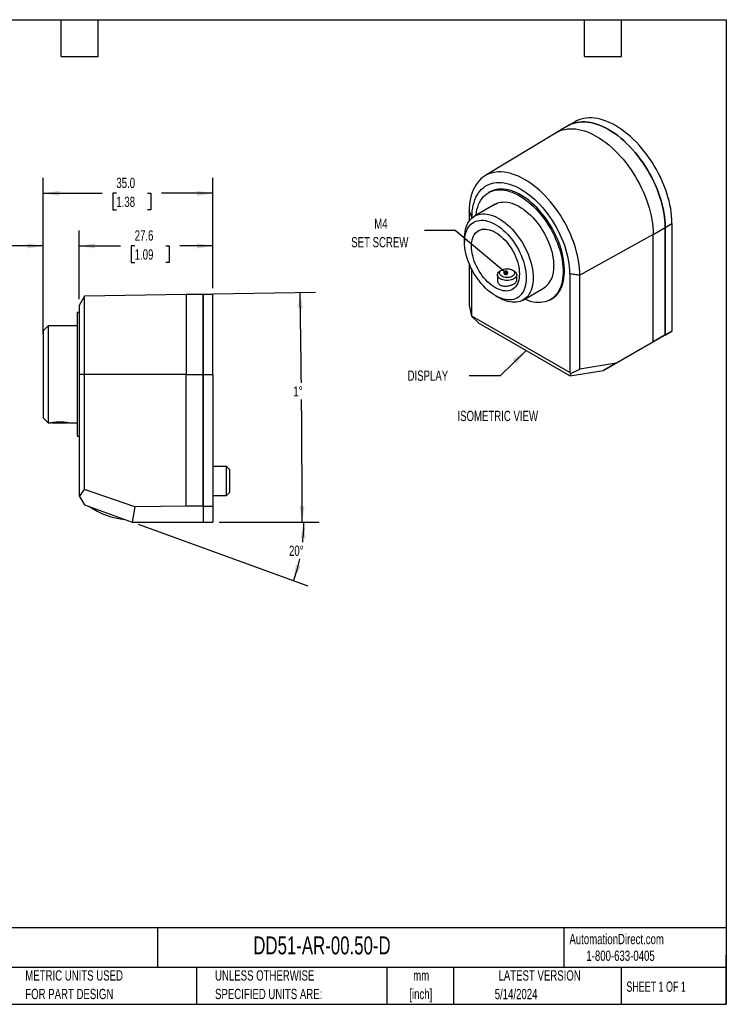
# Model space of a CAD drawing. Header units: millimetres. Extents: x 6 to 273, y 6 to 210.
# Tile 2 of 2: x 127 to 273, y 6 to 210. Entities that reach past the tile are written whole.
import ezdxf

# ---------------------------------------------------------------- set-up
doc = ezdxf.new("R2010")
doc.units = ezdxf.units.MM
doc.layers.add('DIMENSIONS', color=140, linetype='Continuous', lineweight=25)
doc.layers.add('TEXT', color=140, linetype='Continuous', lineweight=25)
doc.styles.add('SLDTEXTSTYLE0', font='TXT', dxfattribs={"width": 0.7})
doc.styles.add('SLDTEXTSTYLE1', font='TXT', dxfattribs={"width": 0.65})
doc.dimstyles.new('SLDDIMSTYLE0', dxfattribs={"dimtxt": 2.158008, "dimasz": 3.302, "dimexe": 0, "dimexo": 0.0625, "dimgap": 0.539502, "dimtad": 0, "dimtih": 1, "dimtoh": 1, "dimrnd": 1e-09, "dimzin": 4, "dimdsep": 46, "dimtxsty": 'SLDTEXTSTYLE0', "dimsah": 1, "dimcen": 0.09, "dimadec": 0, "dimazin": 1, "dimtfac": 1, "dimtofl": 0, "dimtmove": 0, "dimatfit": 3, "dimfxl": 0, "dimfrac": 2, "dimtolj": 1, "dimtzin": 12, "dimarcsym": 0})
doc.dimstyles.new('SLDDIMSTYLE3', dxfattribs={"dimtxt": 2.158008, "dimasz": 3.302, "dimexe": 0, "dimexo": 0.0625, "dimgap": 0.539502, "dimtad": 0, "dimtih": 1, "dimtoh": 1, "dimrnd": 1e-09, "dimzin": 12, "dimdsep": 46, "dimtxsty": 'SLDTEXTSTYLE0', "dimsah": 1, "dimcen": 0.09, "dimadec": 0, "dimazin": 3, "dimtfac": 1, "dimtofl": 0, "dimtmove": 0, "dimatfit": 3, "dimfxl": 0, "dimfrac": 2, "dimtolj": 1, "dimtzin": 12, "dimarcsym": 0})
doc.dimstyles.new('SLDDIMSTYLE4', dxfattribs={"dimtxt": 2.158008, "dimasz": 3.302, "dimexe": 0, "dimexo": 0.0625, "dimgap": 0.539502, "dimtad": 0, "dimtih": 1, "dimtoh": 1, "dimrnd": 1e-09, "dimzin": 12, "dimdsep": 46, "dimtxsty": 'SLDTEXTSTYLE0', "dimsah": 1, "dimcen": 0.09, "dimadec": 0, "dimazin": 3, "dimtfac": 1, "dimtmove": 0, "dimatfit": 0, "dimfxl": 0, "dimfrac": 2, "dimtolj": 1, "dimtzin": 12, "dimarcsym": 0})
doc.dimstyles.new('SLDDIMSTYLE5', dxfattribs={"dimtxt": 2.158008, "dimasz": 3.302, "dimexe": 0, "dimexo": 0.0625, "dimgap": 0.539502, "dimtad": 0, "dimtih": 1, "dimtoh": 1, "dimdec": 4, "dimzin": 12, "dimdsep": 46, "dimtxsty": 'SLDTEXTSTYLE0', "dimsah": 1, "dimcen": 0.09, "dimadec": 0, "dimazin": 3, "dimtfac": 1, "dimtdec": 0, "dimtofl": 0, "dimtmove": 0, "dimatfit": 3, "dimfxl": 0, "dimfrac": 2, "dimtolj": 1, "dimtzin": 12, "dimarcsym": 0})
doc.dimstyles.new('SLDDIMSTYLE6', dxfattribs={"dimtxt": 0.18, "dimasz": 1.016, "dimexe": 0, "dimexo": 0.0625, "dimgap": 0, "dimtad": 0, "dimtih": 1, "dimtoh": 1, "dimdec": 0, "dimrnd": 1e-09, "dimzin": 0, "dimdsep": 46, "dimtxsty": 'Standard', "dimblk1": 'DOT', "dimblk2": 'DOT', "dimsah": 1, "dimcen": 0.09, "dimadec": 0, "dimazin": 0, "dimtfac": 1.016, "dimtdec": 0, "dimtofl": 0, "dimtmove": 0, "dimatfit": 3, "dimldrblk": 'DOT', "dimfxl": 0, "dimfrac": 2, "dimtolj": 1, "dimtzin": 0, "dimarcsym": 0})
doc.dimstyles.new('SLDDIMSTYLE7', dxfattribs={"dimtxt": 0.18, "dimasz": 3.302, "dimexe": 0, "dimexo": 0.0625, "dimgap": 0, "dimtad": 0, "dimtih": 1, "dimtoh": 1, "dimdec": 0, "dimrnd": 1e-09, "dimzin": 0, "dimdsep": 46, "dimtxsty": 'Standard', "dimsah": 1, "dimcen": 0.09, "dimadec": 0, "dimazin": 0, "dimtfac": 3.302, "dimtdec": 0, "dimtofl": 0, "dimtmove": 0, "dimatfit": 3, "dimfxl": 0, "dimfrac": 2, "dimtolj": 1, "dimtzin": 0, "dimarcsym": 0})

# ---------------------------------------------------------------- blocks, each defined once
blk = doc.blocks.new('_D_7')
at = {"layer": 'DIMENSIONS'}
for p, q in [((168.45, 105.86), (189.1, 105.86)), ((151.77, 105.42), (186.77, 92.68))]:
    blk.add_line(p, q, dxfattribs=at)
for start, end in [(353.2664, 0), (340, 347.6265)]:
    blk.add_arc((150.58, 105.86), 35.35, start, end, dxfattribs=at)
for points in [[(185.92, 105.86), (185.26, 102.58), (186.28, 102.53)], [(183.79, 93.77), (185.26, 96.77), (184.29, 97.07)]]:
    blk.add_solid(points, dxfattribs=at)
at = {"layer": 'DIMENSIONS', "insert": (182.87, 101.01), "char_height": 2.117, "attachment_point": 1, "style": 'SLDTEXTSTYLE0'}
blk.add_mtext('20°', dxfattribs=at)
blk = doc.blocks.new('_D_8')
at = {"layer": 'DIMENSIONS'}
for p, q in [((162.95, 152.88), (188.33, 153.32)), ((168.45, 105.86), (188.74, 105.86))]:
    blk.add_line(p, q, dxfattribs=at)
for start, end in [(0.60644, 1), (0, 0.53409)]:
    blk.add_arc((-2530.94, 105.86), 2716.51, start, end, dxfattribs=at)
for points in [[(185.15, 153.26), (184.7, 149.95), (185.72, 149.97)], [(185.57, 105.86), (186.07, 109.16), (185.06, 109.16)]]:
    blk.add_solid(points, dxfattribs=at)
at = {"layer": 'DIMENSIONS', "insert": (183.77, 133.91), "char_height": 2.117, "attachment_point": 1, "style": 'SLDTEXTSTYLE0'}
blk.add_mtext('1°', dxfattribs=at)
blk = doc.blocks.new('_D_9')
at = {"layer": 'DIMENSIONS'}
for p, q in [((139.58, 151.85), (139.58, 166.03)), ((167.18, 154.13), (167.18, 166.03)), ((139.58, 162.86), (148.12, 162.86)), ((151.04, 162.86), (150.32, 162.86)), ((150.32, 162.86), (150.32, 159.43)), ((157.45, 162.86), (158.18, 162.86)), ((158.18, 162.86), (158.18, 159.43)), ((167.18, 162.86), (160.38, 162.86)), ((150.32, 159.43), (151.04, 159.43)), ((158.18, 159.43), (157.45, 159.43))]:
    blk.add_line(p, q, dxfattribs=at)
for points in [[(139.58, 162.86), (142.89, 162.35), (142.89, 163.36)], [(167.18, 162.86), (163.88, 163.36), (163.88, 162.35)]]:
    blk.add_solid(points, dxfattribs=at)
at = {"layer": 'DIMENSIONS', "char_height": 2.117, "attachment_point": 1, "style": 'SLDTEXTSTYLE0'}
for s, insert in [('27.6', (151.04, 166.07)), ('1.09', (151.04, 162.15))]:
    blk.add_mtext(s, dxfattribs=dict(at, insert=insert))
blk = doc.blocks.new('_D_10')
at = {"layer": 'DIMENSIONS'}
for p, q in [((132.18, 144.63), (132.18, 166.03)), ((139.58, 151.85), (139.58, 166.03)), ((116.35, 162.86), (115.63, 162.86)), ((115.63, 162.86), (115.63, 159.43)), ((122.77, 162.86), (123.49, 162.86)), ((123.49, 162.86), (123.49, 159.43)), ((132.18, 162.86), (125.69, 162.86)), ((139.58, 162.86), (145.93, 162.86)), ((115.63, 159.43), (116.35, 159.43)), ((123.49, 159.43), (122.77, 159.43))]:
    blk.add_line(p, q, dxfattribs=at)
for points in [[(132.18, 162.86), (128.88, 163.36), (128.88, 162.35)], [(139.58, 162.86), (142.89, 162.35), (142.89, 163.36)]]:
    blk.add_solid(points, dxfattribs=at)
at = {"layer": 'DIMENSIONS', "char_height": 2.117, "attachment_point": 1, "style": 'SLDTEXTSTYLE0'}
for s, insert in [('7.4', (117.25, 166.07)), ('0.29', (116.35, 162.15))]:
    blk.add_mtext(s, dxfattribs=dict(at, insert=insert))
blk = doc.blocks.new('_D_11')
at = {"layer": 'DIMENSIONS'}
for p, q in [((132.18, 146.63), (132.18, 176.89)), ((167.18, 154.13), (167.18, 176.89)), ((132.18, 173.72), (144.34, 173.72)), ((147.26, 173.72), (146.53, 173.72)), ((146.53, 173.72), (146.53, 170.29)), ((153.67, 173.72), (154.4, 173.72)), ((154.4, 173.72), (154.4, 170.29)), ((167.18, 173.72), (156.6, 173.72)), ((146.53, 170.29), (147.26, 170.29)), ((154.4, 170.29), (153.67, 170.29))]:
    blk.add_line(p, q, dxfattribs=at)
for points in [[(132.18, 173.72), (135.49, 173.21), (135.49, 174.23)], [(167.18, 173.72), (163.88, 174.23), (163.88, 173.21)]]:
    blk.add_solid(points, dxfattribs=at)
at = {"layer": 'DIMENSIONS', "char_height": 2.117, "attachment_point": 1, "style": 'SLDTEXTSTYLE0'}
for s, insert in [('35.0', (147.26, 176.93)), ('1.38', (147.26, 173.02))]:
    blk.add_mtext(s, dxfattribs=dict(at, insert=insert))
blk = doc.blocks.new('_Dot')
at = {"color": 0, "linetype": 'ByBlock', "lineweight": -2}
blk.add_line((-0.5, 0), (-1, 0), dxfattribs=at)
at = {"color": 0, "linetype": 'ByBlock', "const_width": 0.5}
blk.add_lwpolyline([(-0.25, 0, 1), (0.25, 0, 1)], format="xyb", close=True, dxfattribs=at)

msp = doc.modelspace()

# ---------------------------------------------------------------- linework, layer by layer
for p, q in [((240.51993, 187.70573), (238.04506, 186.27702)), ((241.93415, 188.52214), (240.51993, 187.70573)), ((237.94384, 186.21714), (223.28012, 177.32873)), ((237.94384, 186.21714), (238.04506, 186.27702)), ((224.29285, 174.00803), (224.01, 173.84475)), ((225.38489, 171.46311), (221.14225, 169.01389)), ((220.03708, 169.9925), (220.60648, 168.76574)), ((220.55377, 168.79617), (220.03708, 169.9925)), ((220.03708, 169.9925), (220.03708, 167.99799)), ((220.55377, 168.58272), (220.55377, 168.79617)), ((220.60648, 168.76574), (220.55377, 168.79617)), ((257.96165, 165.24368), (260.43652, 166.6724)), ((260.43652, 166.68056), (261.85074, 167.49697)), ((260.43652, 166.68056), (260.43652, 144.47065)), ((260.4436, 166.67648), (260.43652, 166.6724)), ((260.4436, 144.49106), (260.4436, 166.67648)), ((261.85074, 167.49697), (261.85074, 145.28706)), ((257.96165, 165.24368), (242.85322, 156.82103)), ((257.96165, 143.05827), (257.96165, 165.24368)), ((219.07078, 164.43544), (219.07078, 163.61903)), ((220.03708, 159.16821), (220.03708, 150.58472)), ((220.55377, 148.39511), (220.55377, 158.04728)), ((225.8389, 156.89968), (225.8389, 155.69031)), ((226.72821, 157.89136), (226.42446, 157.71596)), ((229.25335, 157.71596), (228.94959, 157.89136)), ((229.8389, 155.696), (229.8389, 156.89968)), ((240.72817, 157.14974), (242.85322, 156.82103)), ((240.78089, 157.1193), (240.72817, 157.14974)), ((240.78089, 157.1193), (240.78089, 136.71824)), ((242.85322, 156.82103), (240.78089, 157.1193)), ((242.85321, 137.41324), (242.85322, 156.82103)), ((140.68437, 152.48876), (139.58436, 150.5835)), ((161.68436, 152.85532), (140.68437, 152.48876)), ((140.68437, 136.34532), (140.68437, 152.48876)), ((165.18436, 152.85532), (161.68436, 152.85532)), ((161.68436, 152.85532), (161.68436, 136.34532)), ((167.18436, 152.85532), (165.18436, 152.85532)), ((165.18436, 152.85532), (165.18436, 136.35532)), ((165.18436, 136.34532), (165.18436, 152.85532)), ((167.18436, 136.35532), (167.18436, 152.85532)), ((225.4337, 152.59692), (226.1407, 152.18865)), ((231.14144, 151.69291), (235.38408, 154.14213)), ((139.58436, 150.5835), (139.58436, 136.34532)), ((220.03708, 150.58472), (220.50418, 148.36062)), ((236.75897, 151.7605), (237.04181, 151.92378)), ((139.58436, 149.10532), (139.18436, 149.10532)), ((139.18436, 149.10532), (139.18436, 123.60532)), ((220.50418, 148.36062), (220.55377, 148.39511)), ((222.11134, 146.83828), (220.50418, 148.36062)), ((240.78089, 136.71824), (220.55377, 148.39511)), ((133.18436, 146.35532), (132.18436, 145.35532)), ((139.18436, 146.35532), (133.18436, 146.35532)), ((133.18436, 146.35532), (133.18436, 136.35532)), ((240.77896, 136.06169), (222.11134, 146.83828)), ((132.18436, 145.35532), (132.18436, 136.35532)), ((260.4436, 144.49106), (257.96165, 143.05827)), ((260.43652, 144.47065), (258.10307, 143.12314)), ((261.85074, 145.28706), (259.51729, 143.93955)), ((260.43652, 144.47065), (261.85074, 145.28706)), ((247.75875, 137.16782), (258.08893, 143.1313)), ((257.96165, 143.05827), (250.32482, 138.6496)), ((258.10307, 143.12314), (258.08893, 143.1313)), ((258.10307, 143.12314), (259.51729, 143.93955)), ((250.32482, 138.6496), (242.85321, 137.41324)), ((250.32482, 138.6496), (247.73404, 137.15355)), ((132.18436, 136.35532), (132.18436, 127.35532)), ((133.18436, 136.35532), (133.18436, 126.35532)), ((139.58436, 136.34532), (139.58436, 111.36057)), ((140.68437, 136.34532), (139.58436, 136.34532)), ((140.68436, 112.57702), (140.68437, 136.34532)), ((161.68436, 136.34532), (140.68437, 136.34532)), ((161.68436, 136.34532), (165.18436, 136.34532)), ((161.68436, 109.17532), (161.68436, 136.34532)), ((165.18436, 136.35532), (165.18436, 109.15532)), ((165.18436, 136.35532), (167.18436, 136.35532)), ((165.19436, 136.34532), (165.18436, 136.34532)), ((165.19436, 109.17532), (165.19436, 136.34532)), ((167.18436, 136.35532), (167.18436, 109.15532)), ((240.77896, 136.06169), (247.73404, 137.15355)), ((240.97976, 136.54032), (240.77896, 136.06169)), ((240.78089, 136.71824), (240.97976, 136.54032)), ((240.97976, 136.54032), (242.85321, 137.41324)), ((247.73404, 137.15355), (247.75875, 137.16782)), ((132.18436, 127.35532), (133.18436, 126.35532)), ((133.18436, 126.35532), (133.58927, 126.35532)), ((133.94795, 126.42123), (134.01386, 126.35532)), ((134.01386, 126.35532), (137.15486, 126.35532)), ((137.15486, 126.35532), (137.22084, 126.4213)), ((137.57723, 126.35532), (139.18436, 126.35532)), ((139.18436, 123.60532), (139.58436, 123.60532)), ((169.98436, 117.35532), (167.18436, 117.35532)), ((170.68436, 116.65532), (169.98436, 117.35532)), ((169.98436, 114.35532), (169.98436, 117.35532)), ((170.68436, 114.35532), (170.68436, 116.65532)), ((169.98436, 111.35532), (169.98436, 114.35532)), ((170.68436, 112.05532), (170.68436, 114.35532)), ((139.68993, 111.17773), (140.68436, 112.57702)), ((151.06954, 108.99003), (140.68436, 112.57702)), ((169.98436, 111.35532), (170.68436, 112.05532)), ((139.58436, 111.36057), (139.68993, 111.17773)), ((139.68993, 111.17773), (140.68436, 109.45532)), ((167.18436, 111.35532), (169.98436, 111.35532)), ((140.68436, 109.45532), (150.52033, 105.87532)), ((151.06954, 108.99003), (150.52033, 105.87532)), ((161.68436, 109.17532), (151.06954, 108.99003)), ((165.19436, 109.17532), (161.68436, 109.17532)), ((165.18436, 109.15532), (165.18436, 105.85532)), ((165.18436, 109.15532), (167.18436, 109.15532)), ((167.18436, 109.15532), (167.18436, 105.85532)), ((150.52033, 105.87532), (150.57528, 105.85532)), ((150.57528, 105.85532), (165.18436, 105.85532)), ((165.18436, 105.85532), (167.18436, 105.85532))]:
    msp.add_line(p, q)
at = {"flags": 128}
for points in [[(261.85074, 167.49697), (261.83363, 168.23626), (261.78234, 168.99313), (261.69704, 169.76537), (261.57796, 170.55072), (261.42547, 171.34686), (261.23999, 172.15147), (261.02209, 172.96218), (260.7724, 173.77662), (260.49164, 174.59239), (260.18065, 175.40711), (259.84034, 176.21838), (259.4717, 177.02382), (259.07582, 177.82108), (258.65386, 178.60781), (258.20705, 179.38171), (257.7367, 180.1405), (257.2442, 180.88197), (256.73099, 181.60393), (256.19858, 182.30426), (255.64852, 182.98092), (255.08243, 183.63192), (254.50197, 184.25535), (253.90885, 184.84938), (253.3048, 185.41227), (252.69159, 185.94237), (252.07103, 186.43811), (251.44493, 186.89806), (250.81513, 187.32086), (250.18348, 187.70526), (249.55182, 188.05015), (248.92202, 188.3545), (248.29592, 188.61744), (247.67536, 188.83818), (247.06215, 189.01607), (246.4581, 189.15061), (245.86498, 189.24139), (245.28452, 189.28814), (244.71843, 189.29073), (244.16837, 189.24915), (243.63596, 189.16353), (243.12275, 189.03411), (242.63025, 188.86127), (242.15991, 188.64553), (241.93415, 188.52214)], [(238.04506, 186.27702), (238.26834, 186.39913), (238.73875, 186.61518), (239.23133, 186.78829), (239.74465, 186.91795), (240.2772, 187.00379), (240.82741, 187.04554), (241.39366, 187.04309), (241.9743, 186.99645), (242.56763, 186.90575), (243.17189, 186.77125), (243.78532, 186.59336), (244.40611, 186.3726), (245.03245, 186.1096), (245.66249, 185.80515), (246.29439, 185.46014), (246.92629, 185.07558), (247.55633, 184.6526), (248.18266, 184.19244), (248.80346, 183.69645), (249.41689, 183.16609), (250.02115, 182.60292), (250.61447, 182.00859), (251.19512, 181.38483), (251.76137, 180.7335), (252.31158, 180.05648), (252.84413, 179.35579), (253.35745, 178.63346), (253.85003, 177.89162), (254.32044, 177.13245), (254.76728, 176.35817), (255.18926, 175.57107), (255.58512, 174.77344), (255.95372, 173.96764), (256.29395, 173.15602), (256.60484, 172.34097), (256.88546, 171.52489), (257.13499, 170.71016), (257.3527, 169.89918), (257.53794, 169.09433), (257.69019, 168.29797), (257.80898, 167.51244), (257.89397, 166.74004), (257.94491, 165.98305), (257.96165, 165.24368)], [(240.51993, 187.70573), (240.74569, 187.82912), (241.21604, 188.04486), (241.70854, 188.2177), (242.22175, 188.34712), (242.75416, 188.43274), (243.30422, 188.47432), (243.87031, 188.47173), (244.45076, 188.42498), (245.04389, 188.3342), (245.64794, 188.19967), (246.26115, 188.02177), (246.88171, 187.80103), (247.50781, 187.53809), (248.13761, 187.23374), (248.76926, 186.88885), (249.40092, 186.50445), (250.03072, 186.08165), (250.65682, 185.62171), (251.27738, 185.12596), (251.89059, 184.59586), (252.49464, 184.03297), (253.08776, 183.43894), (253.66822, 182.81552), (254.23431, 182.16452), (254.78436, 181.48786), (255.31678, 180.78752), (255.82999, 180.06556), (256.32249, 179.3241), (256.79283, 178.5653), (257.23964, 177.7914), (257.66161, 177.00467), (258.05749, 176.20742), (258.42613, 175.40197), (258.76644, 174.5907), (259.07743, 173.77598), (259.35818, 172.96021), (259.60788, 172.14577), (259.82578, 171.33506), (260.01125, 170.53045), (260.16375, 169.73431), (260.28283, 168.94897), (260.36813, 168.17672), (260.41941, 167.41985), (260.43652, 166.68056)], [(260.43652, 166.6724), (260.41978, 167.41176), (260.36884, 168.16876), (260.28385, 168.94115), (260.16506, 169.72668), (260.01282, 170.52304), (259.82757, 171.32789), (259.60986, 172.13887), (259.36033, 172.9536), (259.07971, 173.76969), (258.76883, 174.58474), (258.42859, 175.39635), (258.06, 176.20216), (257.66413, 176.99978), (257.24216, 177.78689), (256.79531, 178.56116), (256.3249, 179.32033), (255.83232, 180.06217), (255.319, 180.7845), (254.78645, 181.4852), (254.23625, 182.16221), (253.66999, 182.81355), (253.08935, 183.4373), (252.49602, 184.03164), (251.89176, 184.59481), (251.27833, 185.12517), (250.65754, 185.62115), (250.0312, 186.08131), (249.40116, 186.50429), (248.76926, 186.88885), (248.13737, 187.23386), (247.50732, 187.53831), (246.88099, 187.80131), (246.26019, 188.02208), (245.64676, 188.19997), (245.0425, 188.33446), (244.44918, 188.42516), (243.86854, 188.47181), (243.30228, 188.47425), (242.75207, 188.4325), (242.21953, 188.34666), (241.70621, 188.217), (241.21362, 188.04389), (240.74321, 187.82784), (240.51993, 187.70573)], [(242.85322, 156.82103), (242.83685, 157.54397), (242.78705, 158.28415), (242.70396, 159.03939), (242.58781, 159.80747), (242.43896, 160.58614), (242.25783, 161.37312), (242.04496, 162.16609), (241.80098, 162.96273), (241.5266, 163.76069), (241.22262, 164.55764), (240.88994, 165.35123), (240.52954, 166.13914), (240.14247, 166.91906), (239.72987, 167.68868), (239.29295, 168.44577), (238.83299, 169.18808), (238.35135, 169.91345), (237.84943, 170.61974), (237.32871, 171.30488), (236.79072, 171.96686), (236.23704, 172.60373), (235.66929, 173.21364), (235.08915, 173.79477), (234.4983, 174.34544), (233.8985, 174.86403), (233.29149, 175.349), (232.67906, 175.79894), (232.06301, 176.21253), (231.44515, 176.58855), (230.82728, 176.9259), (230.21123, 177.22359), (229.59881, 177.48074), (228.9918, 177.6966), (228.39199, 177.87054), (227.80115, 178.00205), (227.221, 178.09073), (226.65325, 178.13634), (226.09957, 178.13873), (225.56158, 178.0979), (225.04087, 178.01396), (224.53895, 177.88717), (224.0573, 177.7179), (223.59735, 177.50665), (223.16043, 177.25402), (222.74782, 176.96077), (222.36075, 176.62776), (222.00035, 176.25596), (221.66767, 175.84647), (221.3637, 175.40049), (221.08931, 174.91932), (220.84533, 174.40438), (220.63246, 173.85718), (220.45134, 173.27933), (220.30248, 172.67252), (220.18634, 172.03853), (220.10324, 171.37923), (220.05344, 170.69656), (220.03708, 169.9925)], [(220.60648, 168.76574), (220.62311, 169.43198), (220.67375, 170.07632), (220.75824, 170.69658), (220.87629, 171.29066), (221.02749, 171.85654), (221.21134, 172.39231), (221.42722, 172.89616), (221.67439, 173.36638), (221.95202, 173.80138), (222.25917, 174.19968), (222.59479, 174.55993), (222.95775, 174.88092), (223.34682, 175.16155), (223.76068, 175.40088), (224.19793, 175.5981), (224.6571, 175.75254), (225.13661, 175.86367), (225.63486, 175.93112), (226.15016, 175.95466), (226.68075, 175.93421), (227.22484, 175.86984), (227.78059, 175.76177), (228.34612, 175.61037), (228.91951, 175.41614), (229.49882, 175.17974), (230.08208, 174.90198), (230.66733, 174.5838), (231.25258, 174.22627), (231.83584, 173.83061), (232.41515, 173.39815), (232.98854, 172.93035), (233.55407, 172.42882), (234.10982, 171.89523), (234.65391, 171.3314), (235.1845, 170.73924), (235.69979, 170.12076), (236.19804, 169.47804), (236.67756, 168.81327), (237.13672, 168.12869), (237.57398, 167.42663), (237.98784, 166.70947), (238.37691, 165.97962), (238.73987, 165.23957), (239.07549, 164.49182), (239.38264, 163.7389), (239.66026, 162.98336), (239.90744, 162.22776), (240.12331, 161.47467), (240.30717, 160.72662), (240.45837, 159.98616), (240.57642, 159.25579), (240.66091, 158.53798), (240.71155, 157.83517), (240.72817, 157.14974)], [(221.42975, 169.17986), (221.43589, 169.23556), (221.51942, 169.81495), (221.63594, 170.36825), (221.785, 170.89341), (221.96605, 171.38847), (222.17841, 171.8516), (222.42131, 172.28106), (222.69382, 172.67526), (222.99495, 173.03273), (223.32357, 173.35214), (223.67845, 173.63231), (224.05828, 173.8722), (224.46165, 174.0709), (224.88704, 174.22769), (225.33289, 174.34197), (225.79753, 174.41333), (226.27924, 174.44149), (226.77621, 174.42636), (227.28661, 174.36798), (227.80854, 174.26658), (228.34004, 174.12254), (228.87916, 173.93638), (229.42387, 173.70881), (229.97215, 173.44066), (230.52197, 173.13294), (231.07128, 172.78679), (231.61803, 172.4035), (232.1602, 171.98449), (232.69576, 171.53132), (233.22272, 171.04569), (233.73912, 170.52939), (234.24304, 169.98434), (234.73261, 169.41258), (235.206, 168.81623), (235.66146, 168.19751), (236.09728, 167.55872), (236.51186, 166.90223), (236.90364, 166.2305), (237.27117, 165.54601), (237.61308, 164.85132), (237.92809, 164.14901), (238.21505, 163.44168), (238.47287, 162.73198), (238.70061, 162.02255), (238.89741, 161.31601), (239.06254, 160.61501), (239.19539, 159.92214), (239.29546, 159.23999), (239.36238, 158.57109), (239.3959, 157.91793), (239.3959, 157.28295), (239.36238, 156.6685), (239.29546, 156.07687), (239.19539, 155.51025), (239.06254, 154.97077), (238.89741, 154.46042), (238.70061, 153.98111), (238.47287, 153.53461), (238.21505, 153.12259), (237.92809, 152.74658), (237.61308, 152.40798), (237.27117, 152.10804), (236.90364, 151.8479), (236.51186, 151.6285), (236.09728, 151.45067), (235.66146, 151.31508), (235.206, 151.22221), (234.73261, 151.17243), (234.24304, 151.16591), (233.73912, 151.20268), (233.22272, 151.28261), (232.69576, 151.40539), (232.1602, 151.57056), (231.61803, 151.77753), (231.42894, 151.85888)], [(237.04181, 151.92378), (237.18648, 152.01118), (237.55401, 152.27133), (237.89592, 152.57126), (238.21094, 152.90986), (238.49789, 153.28587), (238.75572, 153.69789), (238.98345, 154.14439), (239.18025, 154.6237), (239.34538, 155.13405), (239.47823, 155.67354), (239.5783, 156.24015), (239.64522, 156.83178), (239.67875, 157.44623), (239.67875, 158.08122), (239.64522, 158.73437), (239.5783, 159.40327), (239.47823, 160.08542), (239.34538, 160.77829), (239.18025, 161.47929), (238.98345, 162.18583), (238.75572, 162.89526), (238.49789, 163.60496), (238.21094, 164.31229), (237.89592, 165.0146), (237.55401, 165.70929), (237.18648, 166.39378), (236.7947, 167.06552), (236.38013, 167.722), (235.9443, 168.36079), (235.48884, 168.97951), (235.01545, 169.57586), (234.52588, 170.14762), (234.02196, 170.69267), (233.50556, 171.20897), (232.9786, 171.69461), (232.44304, 172.14777), (231.90088, 172.56678), (231.35412, 172.95007), (230.80482, 173.29622), (230.255, 173.60394), (229.70671, 173.87209), (229.162, 174.09966), (228.62289, 174.28582), (228.09138, 174.42986), (227.56946, 174.53126), (227.05906, 174.58964), (226.56208, 174.60477), (226.08038, 174.57661), (225.61574, 174.50525), (225.16989, 174.39097), (224.74449, 174.23418), (224.34112, 174.03548), (224.29285, 174.00803)], [(225.38489, 171.46311), (225.42783, 171.48747), (225.78756, 171.66082), (226.16919, 171.79195), (226.57092, 171.88025), (226.99082, 171.92528), (227.42689, 171.92684), (227.87705, 171.88492), (228.33916, 171.79972), (228.81103, 171.67165), (229.29038, 171.50131), (229.77496, 171.28951), (230.26244, 171.03727), (230.75049, 170.74579), (231.23681, 170.41646), (231.71906, 170.05084), (232.19496, 169.65069), (232.66222, 169.2179), (233.11863, 168.75453), (233.56201, 168.26281), (233.99025, 167.74506), (234.40131, 167.20376), (234.79322, 166.64149), (235.16413, 166.06092), (235.51226, 165.46482), (235.83595, 164.85604), (236.13366, 164.23748), (236.40398, 163.61207), (236.64561, 162.98281), (236.8574, 162.35269), (237.03834, 161.72471), (237.18758, 161.10187), (237.3044, 160.48714), (237.38824, 159.88344), (237.43871, 159.29365), (237.45555, 158.72058)], [(219.07078, 164.43544), (219.07499, 164.71485), (219.10867, 165.25774), (219.17586, 165.77726), (219.27625, 166.27093), (219.40936, 166.73641), (219.57455, 167.17146), (219.77103, 167.57403), (219.99788, 167.94218), (220.254, 168.27418), (220.53819, 168.56842), (220.84908, 168.82352), (221.18519, 169.03825), (221.54492, 169.2116), (221.92655, 169.34273), (222.32828, 169.43102), (222.74818, 169.47606), (223.18425, 169.47762), (223.63441, 169.4357), (224.09652, 169.3505), (224.56838, 169.22242), (225.04774, 169.05208), (225.53232, 168.84029), (226.01979, 168.58805), (226.50785, 168.29657), (226.99417, 167.96724), (227.47642, 167.60162), (227.95232, 167.20146), (228.41958, 166.76867), (228.87599, 166.30531), (229.31937, 165.81358), (229.74761, 165.29583), (230.15867, 164.75453), (230.55058, 164.19226), (230.92149, 163.61169), (231.26962, 163.0156), (231.59331, 162.40682), (231.89102, 161.78825), (232.16134, 161.16285), (232.40297, 160.53359), (232.61476, 159.90347), (232.7957, 159.27549), (232.94494, 158.65265), (233.06176, 158.03792), (233.1456, 157.43421), (233.19606, 156.84443), (233.21291, 156.27136), (233.21291, 156.27136)], [(231.7987, 156.27136), (231.78172, 155.74473), (231.73088, 155.24051), (231.64645, 154.76139), (231.52887, 154.30992), (231.37878, 153.88853), (231.19698, 153.49945), (230.98443, 153.14476), (230.74227, 152.82636), (230.47179, 152.54593), (230.17444, 152.30499), (229.8518, 152.1048), (229.50559, 151.94645), (229.13767, 151.83078), (228.74998, 151.7584), (228.34461, 151.7297), (227.92371, 151.74484), (227.48954, 151.80372), (227.0444, 151.90605), (226.59067, 152.05127), (226.13077, 152.2386), (225.66716, 152.46705), (225.20231, 152.73541), (224.7387, 153.04223), (224.27881, 153.38588), (223.82508, 153.76452), (223.37994, 154.17614), (222.94576, 154.61855), (222.52487, 155.08937), (222.11949, 155.5861), (221.73181, 156.10609), (221.36388, 156.64656), (221.01768, 157.20463), (220.69504, 157.77733), (220.39769, 158.36159), (220.12721, 158.9543), (219.88505, 159.5523), (219.6725, 160.15239), (219.4907, 160.75137), (219.34061, 161.34606), (219.22303, 161.93327), (219.1386, 162.50988), (219.08776, 163.0728), (219.07078, 163.61903), (219.08776, 164.14566), (219.1386, 164.64988), (219.22303, 165.129), (219.34061, 165.58046), (219.4907, 166.00186), (219.6725, 166.39094), (219.88505, 166.74563), (220.12721, 167.06403), (220.39769, 167.34446), (220.69504, 167.5854), (221.01768, 167.78559), (221.36388, 167.94393), (221.73181, 168.05961), (222.11949, 168.13199), (222.52487, 168.16069), (222.94576, 168.14555), (223.37994, 168.08666), (223.82508, 167.98434), (224.27881, 167.83912), (224.7387, 167.65179), (225.20231, 167.42334), (225.66716, 167.15498), (226.13077, 166.84816), (226.59067, 166.50451), (227.0444, 166.12587), (227.48954, 165.71425), (227.92371, 165.27184), (228.34461, 164.80102), (228.74998, 164.30429), (229.13767, 163.7843), (229.50559, 163.24383), (229.8518, 162.68575), (230.17444, 162.11306), (230.47179, 161.5288), (230.74227, 160.93609), (230.98443, 160.33809), (231.19698, 159.738), (231.37878, 159.13901), (231.52887, 158.54433), (231.64645, 157.95712), (231.73088, 157.38051), (231.78172, 156.81759), (231.7987, 156.27136)], [(230.38449, 157.08777), (230.36758, 156.62552), (230.31698, 156.18595), (230.23303, 155.77206), (230.1163, 155.38668), (229.96759, 155.03243), (229.78791, 154.71175), (229.5785, 154.42681), (229.34079, 154.17957), (229.07639, 153.97172), (228.78711, 153.80467), (228.47494, 153.67957), (228.14199, 153.59727), (227.79056, 153.55833), (227.42303, 153.56301), (227.04192, 153.6113), (226.64983, 153.70285), (226.24944, 153.83705), (225.84349, 154.01297), (225.43474, 154.22941), (225.02599, 154.4849), (224.62004, 154.77768), (224.21965, 155.10577), (223.82756, 155.46691), (223.44645, 155.85865), (223.07892, 156.2783), (222.72748, 156.723), (222.39454, 157.18971), (222.08237, 157.67524), (221.79309, 158.17628), (221.52869, 158.6894), (221.29098, 159.2111), (221.08157, 159.73781), (220.90189, 160.26595), (220.75318, 160.79189), (220.63645, 161.31204), (220.5525, 161.82286), (220.5019, 162.32086), (220.48499, 162.80262), (220.5019, 163.26487), (220.5525, 163.70444), (220.63645, 164.11833), (220.75318, 164.50371), (220.90189, 164.85796), (221.08157, 165.17864), (221.29098, 165.46358), (221.52869, 165.71082), (221.79309, 165.91867), (222.08237, 166.08572), (222.39454, 166.21082), (222.72748, 166.29312), (223.07892, 166.33206), (223.44645, 166.32737), (223.82756, 166.27909), (224.21965, 166.18754), (224.62004, 166.05334), (225.02599, 165.87742), (225.43474, 165.66098), (225.84349, 165.40549), (226.24944, 165.11271), (226.64983, 164.78462), (227.04192, 164.42348), (227.42303, 164.03174), (227.79056, 163.61209), (228.14199, 163.16739), (228.47494, 162.70068), (228.78711, 162.21515), (229.07639, 161.71411), (229.34079, 161.20099), (229.5785, 160.67929), (229.78791, 160.15257), (229.96759, 159.62444), (230.1163, 159.0985), (230.23303, 158.57835), (230.31698, 158.06753), (230.36758, 157.56953), (230.38449, 157.08777)], [(226.42469, 156.08327), (226.22087, 156.22104), (226.05689, 156.37551), (225.93679, 156.5429), (225.86353, 156.71906), (225.8389, 156.89968), (225.86353, 157.0803), (225.93679, 157.25646), (226.05689, 157.42385), (226.22087, 157.57832), (226.42446, 157.71596)], [(226.72839, 156.6093), (226.55242, 156.73036), (226.41555, 156.86723), (226.32192, 157.01573), (226.27438, 157.17137), (226.27438, 157.3294), (226.32192, 157.48504), (226.41555, 157.63354), (226.55242, 157.77041), (226.72839, 157.89147), (226.9381, 157.99305), (227.17518, 158.07207), (227.43243, 158.12612), (227.70202, 158.15356), (227.97578, 158.15356), (228.24538, 158.12612), (228.50262, 158.07207), (228.7397, 157.99305), (228.94941, 157.89147), (229.12538, 157.77041), (229.26226, 157.63354), (229.35589, 157.48504), (229.40343, 157.3294), (229.40343, 157.17137), (229.35589, 157.01573), (229.26226, 156.86723), (229.12538, 156.73036), (228.94941, 156.6093), (228.7397, 156.50772), (228.50262, 156.4287), (228.24538, 156.37465), (227.97578, 156.3472), (227.70202, 156.3472), (227.43243, 156.37465), (227.17518, 156.4287), (226.9381, 156.50772), (226.72839, 156.6093)], [(229.25335, 157.71596), (229.45694, 157.57832), (229.62091, 157.42385), (229.74101, 157.25646), (229.81428, 157.0803), (229.8389, 156.89968), (229.81428, 156.71906), (229.74101, 156.5429), (229.62091, 156.37551), (229.45694, 156.22104), (229.25312, 156.08327), (229.01447, 155.96561), (228.74688, 155.87095), (228.45694, 155.80161), (228.15177, 155.75932), (227.8389, 155.7451), (227.52603, 155.75932), (227.22087, 155.80161), (226.93092, 155.87095), (226.66333, 155.96561), (226.42469, 156.08327)], [(233.21291, 156.27136), (233.19606, 155.71774), (233.1456, 155.18622), (233.06176, 154.67932), (232.94494, 154.19946), (232.7957, 153.74893), (232.61476, 153.32987), (232.40297, 152.94428), (232.16134, 152.594), (231.89102, 152.28069), (231.59331, 152.00586), (231.26962, 151.7708), (230.92149, 151.57664), (230.55058, 151.42432), (230.15867, 151.31454), (229.74761, 151.24783), (229.31937, 151.22452), (228.87599, 151.24471), (228.41958, 151.30831), (227.95232, 151.41501), (227.47642, 151.56431), (226.99417, 151.75549), (226.50785, 151.98764), (226.1407, 152.18865)]]:
    msp.add_lwpolyline(points, dxfattribs=at)
for centre, radius, start, end in [((232.497, 158.2062), 4.98516, 305.3896756, 5.9225048), ((150.73659, 122.55741), 16.25, 235.7499673, 264.2500327)]:
    msp.add_arc(centre, radius, start, end)
for points, knots in [([(225.84565, 155.73507), (225.84389, 155.70514), (225.83772, 155.5999), (225.88407, 155.42134), (225.97981, 155.21014), (226.12913, 155.01984), (226.32379, 154.85426), (226.56357, 154.72142), (226.84276, 154.62379), (227.15268, 154.56759), (227.48114, 154.55109), (227.81665, 154.57279), (228.14643, 154.62577), (228.46454, 154.70555), (228.76453, 154.80591), (229.04116, 154.92367), (229.29076, 155.05576), (229.50198, 155.19819), (229.66998, 155.34828), (229.78115, 155.50155), (229.83699, 155.63103), (229.83328, 155.70908), (229.83204, 155.73521)], [0, 0, 0, 0, 0.020645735, 0.072604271, 0.124555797, 0.176120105, 0.227677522, 0.280880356, 0.334086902, 0.388572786, 0.443069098, 0.496401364, 0.549734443, 0.601236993, 0.652731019, 0.704502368, 0.756268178, 0.810074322, 0.86388854, 0.918252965, 0.972626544, 1, 1, 1, 1]), ([(133.58927, 126.3563), (133.58987, 126.35643), (133.59129, 126.35675), (133.64058, 126.36636), (133.66897, 126.37189)], [0, 0, 0, 0, 0.423907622, 1, 1, 1, 1]), ([(133.66897, 126.37189), (133.7323, 126.38387), (133.83552, 126.40338), (134.07902, 126.44323), (134.31919, 126.47713), (134.59652, 126.50909), (134.89664, 126.5349), (135.21894, 126.55237), (135.55061, 126.55922), (135.88844, 126.55455), (136.21711, 126.53871), (136.53099, 126.51325), (136.81398, 126.48168), (137.0632, 126.44723), (137.26697, 126.41446), (137.42622, 126.38601), (137.53086, 126.36599), (137.58318, 126.35556), (137.57871, 126.35645), (137.57723, 126.35674)], [0, 0, 0, 0, 0.092562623, 0.150859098, 0.210821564, 0.268113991, 0.32700229, 0.38424768, 0.443146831, 0.501392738, 0.561395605, 0.62011755, 0.680577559, 0.738539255, 0.798134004, 0.855298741, 0.91406764, 0.971582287, 1, 1, 1, 1])]:
    msp.add_open_spline(points, degree=3, knots=knots)
at = {"layer": 'TEXT'}
for p, q in [((6.35, 209.55), (273.05, 209.55)), ((135.89, 201.93), (135.89, 209.55)), ((143.51, 201.93), (143.51, 209.55)), ((243.84, 201.93), (243.84, 209.55)), ((251.46, 201.93), (251.46, 209.55)), ((273.05, 209.55), (273.05, 6.35)), ((135.89, 201.93), (143.51, 201.93)), ((243.84, 201.93), (251.46, 201.93)), ((273.05, 22.12611), (6.35, 22.12611)), ((155.7589, 22.12611), (155.7589, 13.97)), ((239.57538, 22.12611), (239.57538, 13.97)), ((273.05, 6.35), (273.05, 16.51)), ((273.05, 13.97), (6.35, 13.97)), ((163.78018, 13.97), (163.78018, 6.35)), ((203.0243, 13.97), (203.0243, 6.35)), ((216.8121, 13.97), (216.8121, 6.35)), ((251.34875, 13.97), (251.34875, 6.35)), ((6.35, 6.35), (273.05, 6.35))]:
    msp.add_line(p, q, dxfattribs=at)

# ---------------------------------------------------------------- texts
at = {"color": 179, "linetype": 'Continuous', "lineweight": 18, "char_height": 2.1166667, "attachment_point": 1, "style": 'SLDTEXTSTYLE0'}
for s, insert in [('AutomationDirect.com', (240.69496, 20.87653)), ('1-800-633-0405', (244.19158, 17.43702))]:
    msp.add_mtext(s, dxfattribs=dict(at, insert=insert))
at = {"layer": 'DIMENSIONS', "style": 'SLDTEXTSTYLE0'}
for s, insert, char_height, attachment_point in [('M4', (201.8264, 168.51011), 2.116667, 2), ('SET SCREW', (201.59097, 164.68789), 2.116667, 2), ('DISPLAY', (207.32031, 137.14638), 2.116667, 1), ('ISOMETRIC VIEW', (217.60825, 128.82945), 2.1166667, 1)]:
    msp.add_mtext(s, dxfattribs=dict(at, insert=insert, char_height=char_height, attachment_point=attachment_point))
at = {"layer": 'TEXT'}
for s, insert, char_height, attachment_point, style in [('ELESA POSITION INDICATOR, 4-DIGIT MECHANICAL, INCLINED LOWER, 00.50 COUNTS PER REVOLUTION,', (7.96573, 20.61739), 1.8520833, 1, 'SLDTEXTSTYLE0'), ('DD51-AR-00.50-D', (175.5018, 20.36195), 3.7041667, 1, 'SLDTEXTSTYLE0'), ('METRIC UNITS USED', (128.47837, 13.36399), 2.1166667, 1, 'SLDTEXTSTYLE0'), ('UNLESS OTHERWISE', (167.60791, 13.36399), 2.1166667, 1, 'SLDTEXTSTYLE0'), ('mm', (210.13037, 13.35502), 2.116667, 2, 'SLDTEXTSTYLE0'), ('LATEST VERSION', (234.55213, 13.36399), 2.1166667, 2, 'SLDTEXTSTYLE0'), ('SHEET 1 OF 1', (252.44129, 11.05149), 2.1166667, 1, 'SLDTEXTSTYLE1'), ('FOR PART DESIGN', (128.47837, 9.54177), 2.1166667, 1, 'SLDTEXTSTYLE0'), ('SPECIFIED UNITS ARE:', (167.60791, 9.54177), 2.1166667, 1, 'SLDTEXTSTYLE0'), ('[inch]', (210.04659, 9.53279), 2.116667, 2, 'SLDTEXTSTYLE0'), ('5/14/2024', (229.70149, 9.52639), 2.116667, 2, 'SLDTEXTSTYLE0')]:
    msp.add_mtext(s, dxfattribs=dict(at, insert=insert, char_height=char_height, attachment_point=attachment_point, style=style))

# ---------------------------------------------------------------- dimensions: what is measured, and where the dimension line sits
at = {"layer": 'DIMENSIONS'}
for base, p1, p2, dimstyle, picture, middle in [((167.18436, 173.71936), (132.18436, 145.35532), (167.18436, 152.85532), 'SLDDIMSTYLE0', '_D_11', (150.46599, 173.71936)), ((132.18436, 162.85532), (139.58436, 150.5835), (132.18436, 143.35532), 'SLDDIMSTYLE4', '_D_10', (119.56096, 162.85532)), ((139.58436, 162.85532), (167.18436, 152.85532), (139.58436, 150.5835), 'SLDDIMSTYLE3', '_D_9', (154.24693, 162.85532))]:
    dim = msp.add_linear_dim(base=base, p1=p1, p2=p2, dimstyle=dimstyle, dxfattribs=at)
    dim.commit()
    dim.dimension.update_dxf_attribs({"geometry": picture, "text_midpoint": middle, "dimtype": 160})
for base, line1, line2, picture, middle in [((185.53836, 118.51648), ((161.68436, 152.85532), (140.68437, 152.48876)), ((165.18436, 105.85532), (167.18436, 105.85532)), '_D_8', (185.43332, 132.89226)), ((184.52113, 96.00163), ((140.68436, 109.45532), (150.57528, 105.85532)), ((167.18436, 105.85532), (165.18436, 105.85532)), '_D_7', (185.43332, 99.99588))]:
    dim = msp.add_angular_dim_2l(base=base, line1=line1, line2=line2, dimstyle='SLDDIMSTYLE5', dxfattribs=at)
    dim.commit()
    dim.dimension.update_dxf_attribs({"geometry": picture, "text_midpoint": middle, "dimtype": 162})

# ---------------------------------------------------------------- leaders
for points, dimstyle in [([(227.57024, 157.30921), (217.13848, 166.01395), (210.78848, 166.01395)], 'SLDDIMSTYLE6'), ([(231.75838, 141.26915), (226.39061, 136.07695), (220.04061, 136.07695)], 'SLDDIMSTYLE7')]:
    msp.add_leader(points, dimstyle=dimstyle, dxfattribs=at)

doc.saveas('drawing.dxf')
